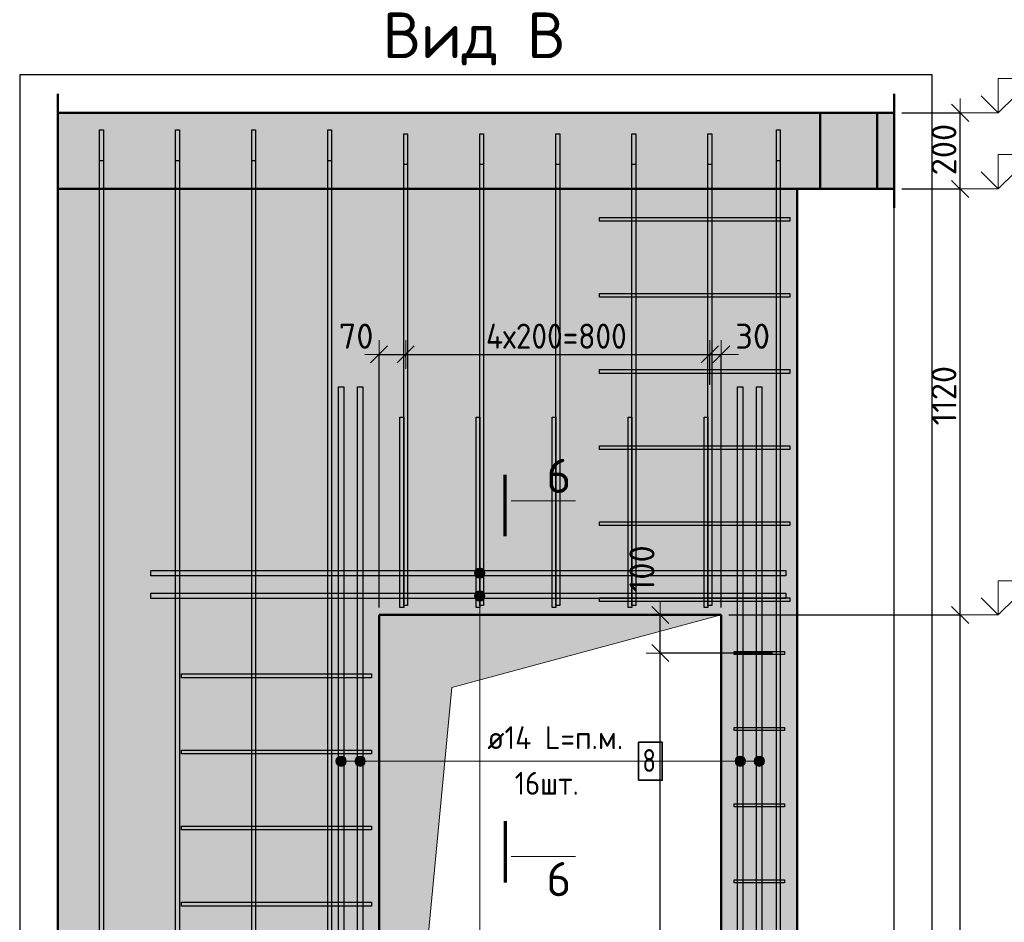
# Model space of a CAD drawing. Header units: millimetres. Extents: x 10987 to 63485, y -5166 to 39219.
# Tile 7 of 43: x 18885 to 21474, y -2594 to -221. Entities that reach past the tile are written whole.
import ezdxf

# ---------------------------------------------------------------- set-up
doc = ezdxf.new("R2010")
doc.units = ezdxf.units.MM
doc.header["$PDMODE"] = 65
for name, color, linetype, lineweight in [('Standard', 7, 'Continuous', 25), ('Арм.стержн. Арматура края', 96, 'Continuous', 35), ('Арм.стержн. вертикальными 1', 22, 'Continuous', 35), ('Арм.стержн. Доп. арматура', 180, 'Continuous', 35), ('Арм.стержн. Хомут', 240, 'Continuous', 35), ('Высотная отметки_ общее', 7, 'Continuous', 13), ('Размерная линия_ общее', 7, 'Continuous', 13), ('Фундамент (1)', 7, 'Continuous', 35)]:
    doc.layers.add(name, color=color, linetype=linetype, lineweight=lineweight)
doc.styles.add('ISOCPEUR', font='ISOCPEUR')
doc.dimstyles.new('DIMSTYLE_3', dxfattribs={"dimtxt": 66, "dimasz": 75, "dimexe": 0, "dimexo": 0, "dimgap": 33, "dimtad": 2, "dimdec": 0, "dimrnd": 5, "dimzin": 12, "dimdsep": 46, "dimtxsty": 'ISOCPEUR', "dimblk1": 'ALL_ML_STRICH', "dimblk2": 'ALL_ML_STRICH', "dimsah": 1, "dimcen": 0, "dimclrd": 7, "dimclre": 256, "dimclrt": 7, "dimadec": 0, "dimazin": 0, "dimtfac": 1, "dimtdec": 0, "dimtix": 1, "dimtmove": 2, "dimatfit": 3, "dimfxl": 0, "dimtvp": 1.2, "dimtzin": 0, "dimlwd": 0, "dimlwe": -3, "dimarcsym": 0})
doc.dimstyles.new('DIMSTYLE_6', dxfattribs={"dimtxt": 66, "dimasz": 75, "dimexe": 0, "dimexo": 0, "dimgap": 33, "dimtad": 2, "dimdec": 0, "dimrnd": 5, "dimzin": 12, "dimdsep": 46, "dimtxsty": 'ISOCPEUR', "dimblk1": 'ALL_ML_STRICH', "dimblk2": 'ALL_ML_STRICH', "dimsah": 1, "dimcen": 0, "dimclrd": 7, "dimclre": 256, "dimclrt": 7, "dimadec": 0, "dimazin": 0, "dimtfac": 1, "dimtdec": 0, "dimtix": 1, "dimtmove": 2, "dimatfit": 3, "dimfxl": 0, "dimtzin": 0, "dimlwd": 0, "dimlwe": -3, "dimarcsym": 0})

# ---------------------------------------------------------------- blocks, each defined once
blk = doc.blocks.new('ALL_ML_STRICH')
at = {"color": 0, "linetype": 'ByBlock', "lineweight": -2}
for p, q in [((0, -0.5), (0, 0.5)), ((-1, 0), (0.5, 0)), ((-0.3, -0.3), (0.3, 0.3))]:
    blk.add_line(p, q, dxfattribs=at)
blk = doc.blocks.new('*D65')
at = {"layer": 'DEFPOINTS', "color": 7, "linetype": 'Continuous', "lineweight": 13, "transparency": 33554687}
for p in [(19829.9, -1101), (19899.9, -1128.4), (19829.9, -1785.9)]:
    blk.add_point(p, dxfattribs=at)
at = {"layer": 'Размерная линия_ общее', "color": 253, "linetype": 'Continuous', "lineweight": -2, "true_color": 0xa0a0a0, "transparency": 33554687}
for p, q in [((19829.9, -1765.9), (19829.9, -1101)), ((19899.9, -1108.4), (19899.9, -1101))]:
    blk.add_line(p, q, dxfattribs=at)
at = {"layer": 'Размерная линия_ общее', "color": 7, "linetype": 'Continuous', "lineweight": -2, "transparency": 33554687}
blk.add_line((19829.9, -1101), (19899.9, -1101), dxfattribs=at)
at = {"layer": 'Размерная линия_ общее', "color": 7, "linetype": 'Continuous', "lineweight": 13, "transparency": 33554687, "xscale": 75, "yscale": 75, "zscale": 75, "rotation": 180}
blk.add_blockref('ALL_ML_STRICH', (19829.9, -1101), dxfattribs=at)
at = {"layer": 'Размерная линия_ общее', "color": 7, "linetype": 'Continuous', "lineweight": 13, "transparency": 33554687, "xscale": 75, "yscale": 75, "zscale": 75}
blk.add_blockref('ALL_ML_STRICH', (19899.9, -1101), dxfattribs=at)
at = {"layer": 'Размерная линия_ общее', "color": 7, "linetype": 'Continuous', "lineweight": 13, "transparency": 33554687, "insert": (19769.5, -1053.1), "char_height": 66, "width": 132, "attachment_point": 5, "style": 'ISOCPEUR'}
blk.add_mtext('\\A1;{70}', dxfattribs=at)
blk = doc.blocks.new('*D66')
at = {"layer": 'DEFPOINTS', "color": 7, "linetype": 'Continuous', "lineweight": 13, "transparency": 33554687}
for p in [(19899.9, -1101), (19899.9, -1128.4), (20699.9, -1201.3)]:
    blk.add_point(p, dxfattribs=at)
at = {"layer": 'Размерная линия_ общее', "color": 253, "linetype": 'Continuous', "lineweight": -2, "true_color": 0xa0a0a0, "transparency": 33554687}
for p, q in [((19899.9, -1108.4), (19899.9, -1101)), ((20699.9, -1181.3), (20699.9, -1101))]:
    blk.add_line(p, q, dxfattribs=at)
at = {"layer": 'Размерная линия_ общее', "color": 7, "linetype": 'Continuous', "lineweight": -2, "transparency": 33554687}
blk.add_line((19899.9, -1101), (20699.9, -1101), dxfattribs=at)
at = {"layer": 'Размерная линия_ общее', "color": 7, "linetype": 'Continuous', "lineweight": 13, "transparency": 33554687, "xscale": 75, "yscale": 75, "zscale": 75, "rotation": 180}
blk.add_blockref('ALL_ML_STRICH', (19899.9, -1101), dxfattribs=at)
at = {"layer": 'Размерная линия_ общее', "color": 7, "linetype": 'Continuous', "lineweight": 13, "transparency": 33554687, "xscale": 75, "yscale": 75, "zscale": 75}
blk.add_blockref('ALL_ML_STRICH', (20699.9, -1101), dxfattribs=at)
at = {"layer": 'Размерная линия_ общее', "color": 7, "linetype": 'Continuous', "lineweight": 13, "transparency": 33554687, "insert": (20110.9, -1020), "char_height": 66, "width": 3.3, "attachment_point": 1, "line_spacing_factor": 0.60241, "style": 'ISOCPEUR'}
blk.add_mtext('\\W0.91;4х200=800', dxfattribs=at)
blk = doc.blocks.new('*D67')
at = {"layer": 'DEFPOINTS', "color": 7, "linetype": 'Continuous', "lineweight": 13, "transparency": 33554687}
for p in [(20699.9, -1101), (20699.9, -1201.3), (20729.9, -1785.9)]:
    blk.add_point(p, dxfattribs=at)
at = {"layer": 'Размерная линия_ общее', "color": 253, "linetype": 'Continuous', "lineweight": -2, "true_color": 0xa0a0a0, "transparency": 33554687}
for p, q in [((20699.9, -1181.3), (20699.9, -1101)), ((20729.9, -1765.9), (20729.9, -1101))]:
    blk.add_line(p, q, dxfattribs=at)
at = {"layer": 'Размерная линия_ общее', "color": 7, "linetype": 'Continuous', "lineweight": -2, "transparency": 33554687}
blk.add_line((20699.9, -1101), (20729.9, -1101), dxfattribs=at)
at = {"layer": 'Размерная линия_ общее', "color": 7, "linetype": 'Continuous', "lineweight": 13, "transparency": 33554687, "xscale": 75, "yscale": 75, "zscale": 75}
blk.add_blockref('ALL_ML_STRICH', (20729.9, -1101), dxfattribs=at)
at = {"layer": 'Размерная линия_ общее', "color": 7, "linetype": 'Continuous', "lineweight": 13, "transparency": 33554687, "xscale": 75, "yscale": 75, "zscale": 75, "rotation": 180}
blk.add_blockref('ALL_ML_STRICH', (20699.9, -1101), dxfattribs=at)
at = {"layer": 'Размерная линия_ общее', "color": 7, "linetype": 'Continuous', "lineweight": 13, "transparency": 33554687, "insert": (20812.5, -1053.2), "char_height": 66, "width": 132, "attachment_point": 5, "style": 'ISOCPEUR'}
blk.add_mtext('\\A1;{30}', dxfattribs=at)
blk = doc.blocks.new('*D69')
at = {"layer": 'DEFPOINTS', "color": 7, "linetype": 'Continuous', "lineweight": 13, "transparency": 33554687}
for p in [(20884.4, -1885.9), (20569.5, -3885.9), (20854.9, -3885.9)]:
    blk.add_point(p, dxfattribs=at)
at = {"layer": 'Размерная линия_ общее', "color": 253, "linetype": 'Continuous', "lineweight": -2, "true_color": 0xa0a0a0, "transparency": 33554687}
for p, q in [((20864.4, -1885.9), (20569.5, -1885.9)), ((20834.9, -3885.9), (20569.5, -3885.9))]:
    blk.add_line(p, q, dxfattribs=at)
at = {"layer": 'Размерная линия_ общее', "color": 7, "linetype": 'Continuous', "lineweight": -2, "transparency": 33554687}
blk.add_line((20569.5, -3885.9), (20569.5, -1885.9), dxfattribs=at)
at = {"layer": 'Размерная линия_ общее', "color": 7, "linetype": 'Continuous', "lineweight": 13, "transparency": 33554687, "xscale": 75, "yscale": 75, "zscale": 75}
for p, rotation in [((20569.5, -1885.9), 90), ((20569.5, -3885.9), 270)]:
    blk.add_blockref('ALL_ML_STRICH', p, dxfattribs=dict(at, rotation=rotation))
at = {"layer": 'Размерная линия_ общее', "color": 7, "linetype": 'Continuous', "lineweight": 13, "transparency": 33554687, "insert": (20521.5, -2882.6), "char_height": 66, "width": 264, "attachment_point": 5, "rotation": 90, "style": 'ISOCPEUR'}
blk.add_mtext('\\A1;{2000}', dxfattribs=at)
blk = doc.blocks.new('*D70')
at = {"layer": 'DEFPOINTS', "color": 7, "linetype": 'Continuous', "lineweight": 13, "transparency": 33554687}
for p in [(20729.9, -1785.9), (20569.5, -1885.9), (20884.4, -1885.9)]:
    blk.add_point(p, dxfattribs=at)
at = {"layer": 'Размерная линия_ общее', "color": 253, "linetype": 'Continuous', "lineweight": -2, "true_color": 0xa0a0a0, "transparency": 33554687}
for p, q in [((20709.9, -1785.9), (20569.5, -1785.9)), ((20864.4, -1885.9), (20569.5, -1885.9))]:
    blk.add_line(p, q, dxfattribs=at)
at = {"layer": 'Размерная линия_ общее', "color": 7, "linetype": 'Continuous', "lineweight": -2, "transparency": 33554687}
blk.add_line((20569.5, -1885.9), (20569.5, -1785.9), dxfattribs=at)
at = {"layer": 'Размерная линия_ общее', "color": 7, "linetype": 'Continuous', "lineweight": 13, "transparency": 33554687, "xscale": 75, "yscale": 75, "zscale": 75}
for p, rotation in [((20569.5, -1785.9), 90), ((20569.5, -1885.9), 270)]:
    blk.add_blockref('ALL_ML_STRICH', p, dxfattribs=dict(at, rotation=rotation))
at = {"layer": 'Размерная линия_ общее', "color": 7, "linetype": 'Continuous', "lineweight": 13, "transparency": 33554687, "insert": (20521.3, -1664.5), "char_height": 66, "width": 198, "attachment_point": 5, "rotation": 90, "style": 'ISOCPEUR'}
blk.add_mtext('\\A1;{100}', dxfattribs=at)
blk = doc.blocks.new('*D233')
at = {"layer": 'DEFPOINTS', "color": 7, "linetype": 'Continuous', "lineweight": 13, "transparency": 33554687}
for p in [(20729.9, -1785.9), (20729.9, -3985.9), (21358.3, -3985.9)]:
    blk.add_point(p, dxfattribs=at)
at = {"layer": 'Размерная линия_ общее', "color": 253, "linetype": 'Continuous', "lineweight": -2, "true_color": 0xa0a0a0, "transparency": 33554687}
for p, q in [((20749.9, -1785.9), (21358.3, -1785.9)), ((20749.9, -3985.9), (21358.3, -3985.9))]:
    blk.add_line(p, q, dxfattribs=at)
at = {"layer": 'Размерная линия_ общее', "color": 7, "linetype": 'Continuous', "lineweight": -2, "transparency": 33554687}
blk.add_line((21358.3, -3985.9), (21358.3, -1785.9), dxfattribs=at)
at = {"layer": 'Размерная линия_ общее', "color": 7, "linetype": 'Continuous', "lineweight": 13, "transparency": 33554687, "xscale": 75, "yscale": 75, "zscale": 75}
for p, rotation in [((21358.3, -1785.9), 90), ((21358.3, -3985.9), 270)]:
    blk.add_blockref('ALL_ML_STRICH', p, dxfattribs=dict(at, rotation=rotation))
at = {"layer": 'Размерная линия_ общее', "color": 7, "linetype": 'Continuous', "lineweight": 13, "transparency": 33554687, "insert": (21315.3, -2882.6), "char_height": 66, "width": 264, "attachment_point": 5, "rotation": 90, "style": 'ISOCPEUR'}
blk.add_mtext('\\A1;{2200}', dxfattribs=at)
blk = doc.blocks.new('*D234')
at = {"layer": 'DEFPOINTS', "color": 7, "linetype": 'Continuous', "lineweight": 13, "transparency": 33554687}
for p in [(21184.6, -665.9), (20729.9, -1785.9), (21358.3, -1785.9)]:
    blk.add_point(p, dxfattribs=at)
at = {"layer": 'Размерная линия_ общее', "color": 253, "linetype": 'Continuous', "lineweight": -2, "true_color": 0xa0a0a0, "transparency": 33554687}
for p, q in [((21204.6, -665.9), (21358.3, -665.9)), ((20749.9, -1785.9), (21358.3, -1785.9))]:
    blk.add_line(p, q, dxfattribs=at)
at = {"layer": 'Размерная линия_ общее', "color": 7, "linetype": 'Continuous', "lineweight": -2, "transparency": 33554687}
blk.add_line((21358.3, -1785.9), (21358.3, -665.9), dxfattribs=at)
at = {"layer": 'Размерная линия_ общее', "color": 7, "linetype": 'Continuous', "lineweight": 13, "transparency": 33554687, "xscale": 75, "yscale": 75, "zscale": 75}
for p, rotation in [((21358.3, -665.9), 90), ((21358.3, -1785.9), 270)]:
    blk.add_blockref('ALL_ML_STRICH', p, dxfattribs=dict(at, rotation=rotation))
at = {"layer": 'Размерная линия_ общее', "color": 7, "linetype": 'Continuous', "lineweight": 13, "transparency": 33554687, "insert": (21315.3, -1209.4), "char_height": 66, "width": 264, "attachment_point": 5, "rotation": 90, "style": 'ISOCPEUR'}
blk.add_mtext('\\A1;{1120}', dxfattribs=at)
blk = doc.blocks.new('*D235')
at = {"layer": 'DEFPOINTS', "color": 7, "linetype": 'Continuous', "lineweight": 13, "transparency": 33554687}
for p in [(21184.6, -465.9), (21184.6, -665.9), (21358.3, -665.9)]:
    blk.add_point(p, dxfattribs=at)
at = {"layer": 'Размерная линия_ общее', "color": 253, "linetype": 'Continuous', "lineweight": -2, "true_color": 0xa0a0a0, "transparency": 33554687}
for p, q in [((21204.6, -465.9), (21358.3, -465.9)), ((21204.6, -665.9), (21358.3, -665.9))]:
    blk.add_line(p, q, dxfattribs=at)
at = {"layer": 'Размерная линия_ общее', "color": 7, "linetype": 'Continuous', "lineweight": -2, "transparency": 33554687}
blk.add_line((21358.3, -665.9), (21358.3, -465.9), dxfattribs=at)
at = {"layer": 'Размерная линия_ общее', "color": 7, "linetype": 'Continuous', "lineweight": 13, "transparency": 33554687, "xscale": 75, "yscale": 75, "zscale": 75}
for p, rotation in [((21358.3, -465.9), 90), ((21358.3, -665.9), 270)]:
    blk.add_blockref('ALL_ML_STRICH', p, dxfattribs=dict(at, rotation=rotation))
at = {"layer": 'Размерная линия_ общее', "color": 7, "linetype": 'Continuous', "lineweight": 13, "transparency": 33554687, "insert": (21315.3, -562.6), "char_height": 66, "width": 198, "attachment_point": 5, "rotation": 90, "style": 'ISOCPEUR'}
blk.add_mtext('\\A1;{200}', dxfattribs=at)
blk = doc.blocks.new('COMPLEX_ELEVATIONDIM_4')
at = {"layer": 'Высотная отметки_ общее', "color": 7, "linetype": 'Continuous', "lineweight": 13, "transparency": 33554687}
for p, q in [((21458.3, -465.9), (21458.3, -375.9)), ((21458.3, -375.9), (21818.3, -375.9)), ((21458.3, -465.9), (21413.3, -420.9)), ((21458.3, -465.9), (21503.3, -420.9)), ((21458.3, -465.9), (21352.2, -465.9)), ((21458.3, -465.9), (21458.3, -465.9)), ((21458.3, -465.9), (21458.3, -465.9)), ((21458.3, -465.9), (21458.3, -465.9)), ((21458.3, -465.9), (21458.3, -465.9)), ((21458.3, -665.9), (21458.3, -575.9)), ((21458.3, -575.9), (21818.3, -575.9)), ((21458.3, -665.9), (21413.3, -620.9)), ((21458.3, -665.9), (21503.3, -620.9)), ((21458.3, -665.9), (21352.2, -665.9)), ((21458.3, -665.9), (21458.3, -665.9)), ((21458.3, -665.9), (21458.3, -665.9)), ((21458.3, -665.9), (21458.3, -665.9)), ((21458.3, -665.9), (21458.3, -665.9)), ((21458.3, -1785.9), (21458.3, -1695.9)), ((21458.3, -1695.9), (21818.3, -1695.9)), ((21458.3, -1785.9), (21413.3, -1740.9)), ((21458.3, -1785.9), (21503.3, -1740.9)), ((21458.3, -1785.9), (21352.2, -1785.9)), ((21458.3, -1785.9), (21458.3, -1785.9)), ((21458.3, -1785.9), (21458.3, -1785.9)), ((21458.3, -1785.9), (21458.3, -1785.9)), ((21458.3, -1785.9), (21458.3, -1785.9)), ((21458.3, -3985.9), (21458.3, -3895.9)), ((21458.3, -3895.9), (21818.3, -3895.9)), ((21458.3, -3985.9), (21413.3, -3940.9)), ((21458.3, -3985.9), (21503.3, -3940.9)), ((21458.3, -3985.9), (21352.2, -3985.9)), ((21458.3, -3985.9), (21458.3, -3985.9)), ((21458.3, -3985.9), (21458.3, -3985.9)), ((21458.3, -3985.9), (21458.3, -3985.9)), ((21458.3, -3985.9), (21458.3, -3985.9)), ((21458.3, -5065.9), (21458.3, -4975.9)), ((21458.3, -4975.9), (21818.3, -4975.9)), ((21458.3, -5065.9), (21413.3, -5020.9)), ((21458.3, -5065.9), (21503.3, -5020.9)), ((21458.3, -5065.9), (21458.3, -5065.9)), ((21458.3, -5065.9), (21458.3, -5065.9)), ((21458.3, -5065.9), (21458.3, -5065.9)), ((21458.3, -5065.9), (21458.3, -5065.9))]:
    blk.add_line(p, q, dxfattribs=at)
blk.add_lwpolyline([(21458.3, -5065.9), (21398.3, -5065.9), (21398.3, -5065.9), (21352.2, -5065.9)], dxfattribs=at)
at = {"layer": 'Высотная отметки_ общее', "color": 7, "linetype": 'Continuous', "lineweight": 13, "transparency": 33554687, "char_height": 90, "attachment_point": 7, "style": 'ISOCPEUR'}
for s, insert, width in [('\\W0.92;+44.100', (21503.3, -360.9), 446.051), ('\\W0.96;+43.900', (21503.3, -560.9), 456.775), ('\\W0.96;+42.780', (21503.3, -1680.9), 456.775), ('\\W0.96;+40.580', (21503.3, -3880.9), 456.775), ('\\W0.96;+39.500', (21503.3, -4960.9), 447.716)]:
    blk.add_mtext(s, dxfattribs=dict(at, insert=insert, width=width))

msp = doc.modelspace()

# ---------------------------------------------------------------- hatches: boundary and pattern name
at = {"layer": 'Standard', "linetype": 'Continuous', "lineweight": 13, "transparency": 33554687}
for points in [[(18984.7, -665.9), (20989.9, -665.9), (20989.9, -465.9), (18984.7, -465.9)], [(20989.9, -665.9), (21139.9, -665.9), (21139.9, -465.9), (20989.9, -465.9)], [(21184.6, -465.9), (21139.9, -465.9), (21139.9, -665.9), (21184.6, -665.9)]]:
    msp.add_hatch(color=7, dxfattribs=at).paths.add_polyline_path(points)
h = msp.add_hatch(color=7, dxfattribs=at)
h.paths.add_polyline_path([(20929.9, -665.9), (18984.7, -665.9), (18984.7, -5065.9), (20929.9, -5065.9)])
h.paths.add_polyline_path([(19874.9, -3985.9), (19829.9, -3985.9), (19829.9, -1785.9), (20729.9, -1785.9), (20729.9, -3985.9), (20094.9, -3985.9), (20094.9, -4305.9), (19874.9, -4305.9)], flags=16)
at = {"layer": 'Арм.стержн. Доп. арматура', "linetype": 'Continuous', "lineweight": 13, "transparency": 33554687}
for points in [[(20081.1, -1675.9), (20108.1, -1675.9), (20106.2, -1669.2)], [(20081.1, -1675.9), (20106.2, -1669.2), (20083, -1669.2)], [(20081.1, -1675.9), (20108.1, -1675.9), (20106.2, -1669.2)], [(20081.1, -1675.9), (20106.2, -1669.2), (20083, -1669.2)], [(20083, -1682.7), (20108.1, -1675.9), (20081.1, -1675.9)], [(20083, -1682.7), (20108.1, -1675.9), (20081.1, -1675.9)], [(20083, -1669.2), (20106.2, -1669.2), (20101.4, -1664.3)], [(20083, -1669.2), (20101.4, -1664.3), (20087.9, -1664.3)], [(20083, -1669.2), (20106.2, -1669.2), (20101.4, -1664.3)], [(20083, -1669.2), (20101.4, -1664.3), (20087.9, -1664.3)], [(20083, -1682.7), (20106.2, -1682.7), (20108.1, -1675.9)], [(20083, -1682.7), (20106.2, -1682.7), (20108.1, -1675.9)], [(20087.9, -1687.6), (20106.2, -1682.7), (20083, -1682.7)], [(20087.9, -1687.6), (20106.2, -1682.7), (20083, -1682.7)], [(20087.9, -1664.3), (20101.4, -1664.3), (20094.6, -1662.4)], [(20087.9, -1664.3), (20101.4, -1664.3), (20094.6, -1662.4)], [(20087.9, -1687.6), (20101.4, -1687.6), (20106.2, -1682.7)], [(20087.9, -1687.6), (20101.4, -1687.6), (20106.2, -1682.7)], [(20101.4, -1687.6), (20087.9, -1687.6), (20094.6, -1689.4)], [(20101.4, -1687.6), (20087.9, -1687.6), (20094.6, -1689.4)], [(20081.1, -1735.9), (20108.1, -1735.9), (20106.2, -1729.2)], [(20081.1, -1735.9), (20106.2, -1729.2), (20083, -1729.2)], [(20081.1, -1735.9), (20108.1, -1735.9), (20106.2, -1729.2)], [(20081.1, -1735.9), (20106.2, -1729.2), (20083, -1729.2)], [(20083, -1729.2), (20106.2, -1729.2), (20101.4, -1724.3)], [(20083, -1729.2), (20101.4, -1724.3), (20087.9, -1724.3)], [(20083, -1729.2), (20106.2, -1729.2), (20101.4, -1724.3)], [(20083, -1729.2), (20101.4, -1724.3), (20087.9, -1724.3)], [(20087.9, -1724.3), (20101.4, -1724.3), (20094.6, -1722.4)], [(20087.9, -1724.3), (20101.4, -1724.3), (20094.6, -1722.4)], [(20083, -1742.7), (20108.1, -1735.9), (20081.1, -1735.9)], [(20083, -1742.7), (20108.1, -1735.9), (20081.1, -1735.9)], [(20083, -1742.7), (20106.2, -1742.7), (20108.1, -1735.9)], [(20083, -1742.7), (20106.2, -1742.7), (20108.1, -1735.9)], [(20087.9, -1747.6), (20106.2, -1742.7), (20083, -1742.7)], [(20087.9, -1747.6), (20106.2, -1742.7), (20083, -1742.7)], [(20087.9, -1747.6), (20101.4, -1747.6), (20106.2, -1742.7)], [(20087.9, -1747.6), (20101.4, -1747.6), (20106.2, -1742.7)], [(20101.4, -1747.6), (20087.9, -1747.6), (20094.6, -1749.4)], [(20101.4, -1747.6), (20087.9, -1747.6), (20094.6, -1749.4)], [(19718.3, -2177.2), (19718.3, -2163.7), (19716.4, -2170.4)], [(19718.3, -2177.2), (19718.3, -2163.7), (19716.4, -2170.4)], [(19723.2, -2182), (19723.2, -2158.8), (19718.3, -2163.7)], [(19723.2, -2182), (19723.2, -2158.8), (19718.3, -2163.7)], [(19723.2, -2182), (19718.3, -2163.7), (19718.3, -2177.2)], [(19723.2, -2182), (19718.3, -2163.7), (19718.3, -2177.2)], [(19729.9, -2183.9), (19729.9, -2156.9), (19723.2, -2158.8)], [(19729.9, -2183.9), (19729.9, -2156.9), (19723.2, -2158.8)], [(19729.9, -2183.9), (19723.2, -2158.8), (19723.2, -2182)], [(19729.9, -2183.9), (19723.2, -2158.8), (19723.2, -2182)], [(19736.7, -2182), (19736.7, -2158.8), (19729.9, -2156.9)], [(19736.7, -2182), (19729.9, -2156.9), (19729.9, -2183.9)], [(19736.7, -2182), (19736.7, -2158.8), (19729.9, -2156.9)], [(19736.7, -2182), (19729.9, -2156.9), (19729.9, -2183.9)], [(19741.5, -2177.2), (19741.5, -2163.7), (19736.7, -2158.8)], [(19741.5, -2177.2), (19736.7, -2158.8), (19736.7, -2182)], [(19741.5, -2177.2), (19741.5, -2163.7), (19736.7, -2158.8)], [(19741.5, -2177.2), (19736.7, -2158.8), (19736.7, -2182)], [(19741.5, -2163.7), (19741.5, -2177.2), (19743.4, -2170.4)], [(19741.5, -2163.7), (19741.5, -2177.2), (19743.4, -2170.4)], [(19768.3, -2177.2), (19768.3, -2163.7), (19766.4, -2170.4)], [(19768.3, -2177.2), (19768.3, -2163.7), (19766.4, -2170.4)], [(19773.2, -2182), (19773.2, -2158.8), (19768.3, -2163.7)], [(19773.2, -2182), (19773.2, -2158.8), (19768.3, -2163.7)], [(19773.2, -2182), (19768.3, -2163.7), (19768.3, -2177.2)], [(19773.2, -2182), (19768.3, -2163.7), (19768.3, -2177.2)], [(19779.9, -2183.9), (19779.9, -2156.9), (19773.2, -2158.8)], [(19779.9, -2183.9), (19779.9, -2156.9), (19773.2, -2158.8)], [(19779.9, -2183.9), (19773.2, -2158.8), (19773.2, -2182)], [(19779.9, -2183.9), (19773.2, -2158.8), (19773.2, -2182)], [(19786.7, -2182), (19786.7, -2158.8), (19779.9, -2156.9)], [(19786.7, -2182), (19779.9, -2156.9), (19779.9, -2183.9)], [(19786.7, -2182), (19786.7, -2158.8), (19779.9, -2156.9)], [(19786.7, -2182), (19779.9, -2156.9), (19779.9, -2183.9)], [(19791.5, -2177.2), (19791.5, -2163.7), (19786.7, -2158.8)], [(19791.5, -2177.2), (19786.7, -2158.8), (19786.7, -2182)], [(19791.5, -2177.2), (19791.5, -2163.7), (19786.7, -2158.8)], [(19791.5, -2177.2), (19786.7, -2158.8), (19786.7, -2182)], [(19791.5, -2163.7), (19791.5, -2177.2), (19793.4, -2170.4)], [(19791.5, -2163.7), (19791.5, -2177.2), (19793.4, -2170.4)], [(20768.3, -2177.2), (20768.3, -2163.7), (20766.4, -2170.4)], [(20768.3, -2177.2), (20768.3, -2163.7), (20766.4, -2170.4)], [(20768.3, -2163.7), (20773.2, -2182), (20773.2, -2158.8)], [(20768.3, -2163.7), (20773.2, -2182), (20773.2, -2158.8)], [(20768.3, -2163.7), (20768.3, -2177.2), (20773.2, -2182)], [(20768.3, -2163.7), (20768.3, -2177.2), (20773.2, -2182)], [(20773.2, -2158.8), (20779.9, -2183.9), (20779.9, -2156.9)], [(20773.2, -2158.8), (20779.9, -2183.9), (20779.9, -2156.9)], [(20773.2, -2158.8), (20773.2, -2182), (20779.9, -2183.9)], [(20773.2, -2158.8), (20773.2, -2182), (20779.9, -2183.9)], [(20779.9, -2156.9), (20779.9, -2183.9), (20786.7, -2182)], [(20779.9, -2156.9), (20786.7, -2182), (20786.7, -2158.8)], [(20779.9, -2156.9), (20779.9, -2183.9), (20786.7, -2182)], [(20779.9, -2156.9), (20786.7, -2182), (20786.7, -2158.8)], [(20786.7, -2158.8), (20786.7, -2182), (20791.5, -2177.2)], [(20786.7, -2158.8), (20791.5, -2177.2), (20791.5, -2163.7)], [(20786.7, -2158.8), (20786.7, -2182), (20791.5, -2177.2)], [(20786.7, -2158.8), (20791.5, -2177.2), (20791.5, -2163.7)], [(20791.5, -2163.7), (20791.5, -2177.2), (20793.4, -2170.4)], [(20791.5, -2163.7), (20791.5, -2177.2), (20793.4, -2170.4)], [(20818.3, -2177.2), (20818.3, -2163.7), (20816.4, -2170.4)], [(20818.3, -2177.2), (20818.3, -2163.7), (20816.4, -2170.4)], [(20818.3, -2163.7), (20823.2, -2182), (20823.2, -2158.8)], [(20818.3, -2163.7), (20823.2, -2182), (20823.2, -2158.8)], [(20818.3, -2163.7), (20818.3, -2177.2), (20823.2, -2182)], [(20818.3, -2163.7), (20818.3, -2177.2), (20823.2, -2182)], [(20823.2, -2158.8), (20829.9, -2183.9), (20829.9, -2156.9)], [(20823.2, -2158.8), (20829.9, -2183.9), (20829.9, -2156.9)], [(20823.2, -2158.8), (20823.2, -2182), (20829.9, -2183.9)], [(20823.2, -2158.8), (20823.2, -2182), (20829.9, -2183.9)], [(20829.9, -2156.9), (20829.9, -2183.9), (20836.7, -2182)], [(20829.9, -2156.9), (20836.7, -2182), (20836.7, -2158.8)], [(20829.9, -2156.9), (20829.9, -2183.9), (20836.7, -2182)], [(20829.9, -2156.9), (20836.7, -2182), (20836.7, -2158.8)], [(20836.7, -2158.8), (20836.7, -2182), (20841.5, -2177.2)], [(20836.7, -2158.8), (20841.5, -2177.2), (20841.5, -2163.7)], [(20836.7, -2158.8), (20836.7, -2182), (20841.5, -2177.2)], [(20836.7, -2158.8), (20841.5, -2177.2), (20841.5, -2163.7)], [(20841.5, -2163.7), (20841.5, -2177.2), (20843.4, -2170.4)], [(20841.5, -2163.7), (20841.5, -2177.2), (20843.4, -2170.4)]]:
    msp.add_hatch(color=7, dxfattribs=at).paths.add_polyline_path(points)
at = {"layer": 'Фундамент (1)', "linetype": 'Continuous', "lineweight": 13, "true_color": 0x2d2d2d, "transparency": 33554687}
msp.add_hatch(color=250, dxfattribs=at).paths.add_polyline_path([(20020.9, -1976.9), (20729.9, -1785.9), (19829.9, -1785.9), (19829.9, -3985.9)])

# ---------------------------------------------------------------- linework, layer by layer
at = {"layer": 'Standard', "color": 7, "linetype": 'Continuous', "lineweight": 50, "transparency": 33554687}
for p, q in [((18984.7, -715.9), (18984.7, -415.9)), ((21184.6, -415.9), (21184.6, -715.9)), ((18984.7, -465.9), (20989.9, -465.9)), ((20989.9, -465.9), (20989.9, -665.9)), ((20989.9, -465.9), (21139.9, -465.9)), ((21139.9, -465.9), (21139.9, -665.9)), ((21139.9, -465.9), (21184.6, -465.9)), ((18984.7, -5115.9), (18984.7, -615.9)), ((18984.7, -665.9), (20929.9, -665.9)), ((20929.9, -665.9), (18984.7, -665.9)), ((20929.9, -5065.9), (20929.9, -665.9)), ((20989.9, -665.9), (20929.9, -665.9)), ((21139.9, -665.9), (20989.9, -665.9)), ((21184.6, -665.9), (21139.9, -665.9)), ((19829.9, -3985.9), (19829.9, -1785.9)), ((19829.9, -1785.9), (20729.9, -1785.9)), ((20729.9, -1785.9), (20729.9, -3985.9))]:
    msp.add_line(p, q, dxfattribs=at)
at = {"layer": 'Standard', "color": 52, "linetype": 'Continuous', "lineweight": -3, "transparency": 33554687}
for p, q in [((18984.7, -5065.9), (18984.7, -465.9)), ((18984.7, -5065.9), (18984.7, -465.9)), ((21184.6, -465.9), (18984.7, -465.9)), ((18984.7, -465.9), (21184.6, -465.9)), ((21184.6, -5065.9), (21184.6, -465.9)), ((21184.6, -5065.9), (21184.6, -465.9))]:
    msp.add_line(p, q, dxfattribs=at)
at = {"layer": 'Standard', "color": 7, "linetype": 'Continuous', "lineweight": 70, "transparency": 33554687}
for p, q in [((20161.2, -1578.3), (20161.2, -1417.5)), ((20161.2, -2328.3), (20161.2, -2489.1))]:
    msp.add_line(p, q, dxfattribs=at)
at = {"layer": 'Standard', "color": 7, "linetype": 'Continuous', "lineweight": 13, "transparency": 33554687}
for p, q in [((20177.2, -1486), (20346.8, -1486)), ((20177.2, -2420.6), (20346.8, -2420.6))]:
    msp.add_line(p, q, dxfattribs=at)
at = {"layer": 'Standard', "color": 7, "linetype": 'Continuous', "lineweight": 25, "transparency": 33554687}
msp.add_lwpolyline([(18884.7, -5165.9), (21284.6, -5165.9), (21284.6, -365.9), (18884.7, -365.9), (18884.7, -5165.9)], dxfattribs=at)
at = {"layer": 'Standard', "color": 7, "linetype": 'Continuous', "lineweight": 13, "transparency": 33554687}
msp.add_lwpolyline([(19829.9, -3985.9), (20020.9, -1976.9), (20729.9, -1785.9)], dxfattribs=at)
at = {"layer": 'Арм.стержн. Арматура края', "color": 4, "linetype": 'Continuous', "lineweight": 25, "transparency": 33554687}
for points in [[(20909.9, -750.9), (20409.9, -750.9), (20409.9, -740.9), (20909.9, -740.9), (20909.9, -750.9)], [(20909.9, -950.9), (20409.9, -950.9), (20409.9, -940.9), (20909.9, -940.9), (20909.9, -950.9)], [(20909.9, -1150.9), (20409.9, -1150.9), (20409.9, -1140.9), (20909.9, -1140.9), (20909.9, -1150.9)], [(19884.9, -1765.9), (19884.9, -1265.9), (19894.9, -1265.9), (19894.9, -1765.9), (19884.9, -1765.9)], [(20084.9, -1765.9), (20084.9, -1265.9), (20094.9, -1265.9), (20094.9, -1765.9), (20084.9, -1765.9)], [(20284.9, -1765.9), (20284.9, -1265.9), (20294.9, -1265.9), (20294.9, -1765.9), (20284.9, -1765.9)], [(20484.9, -1765.9), (20484.9, -1265.9), (20494.9, -1265.9), (20494.9, -1765.9), (20484.9, -1765.9)], [(20684.9, -1765.9), (20684.9, -1265.9), (20694.9, -1265.9), (20694.9, -1765.9), (20684.9, -1765.9)], [(20909.9, -1350.9), (20409.9, -1350.9), (20409.9, -1340.9), (20909.9, -1340.9), (20909.9, -1350.9)], [(20909.9, -1550.9), (20409.9, -1550.9), (20409.9, -1540.9), (20909.9, -1540.9), (20909.9, -1550.9)], [(20909.9, -1750.9), (20409.9, -1750.9), (20409.9, -1740.9), (20909.9, -1740.9), (20909.9, -1750.9)], [(19809.9, -1950.9), (19309.9, -1950.9), (19309.9, -1940.9), (19809.9, -1940.9), (19809.9, -1950.9)], [(19809.9, -2150.9), (19309.9, -2150.9), (19309.9, -2140.9), (19809.9, -2140.9), (19809.9, -2150.9)], [(19809.9, -2350.9), (19309.9, -2350.9), (19309.9, -2340.9), (19809.9, -2340.9), (19809.9, -2350.9)], [(19809.9, -2550.9), (19309.9, -2550.9), (19309.9, -2540.9), (19809.9, -2540.9), (19809.9, -2550.9)]]:
    msp.add_lwpolyline(points, dxfattribs=at)
at = {"layer": 'Арм.стержн. вертикальными 1', "color": 4, "linetype": 'Continuous', "lineweight": 25, "transparency": 33554687}
for points in [[(19094.9, -5065.9), (19094.9, -510.9), (19104.9, -510.9), (19104.9, -5065.9), (19094.9, -5065.9)], [(19294.9, -5065.9), (19294.9, -510.9), (19304.9, -510.9), (19304.9, -5065.9), (19294.9, -5065.9)], [(19494.9, -5065.9), (19494.9, -510.9), (19504.9, -510.9), (19504.9, -5065.9), (19494.9, -5065.9)], [(19694.9, -5065.9), (19694.9, -510.9), (19704.9, -510.9), (19704.9, -5065.9), (19694.9, -5065.9)], [(20874.9, -5065.9), (20874.9, -510.9), (20884.9, -510.9), (20884.9, -5065.9), (20874.9, -5065.9)], [(19894.9, -1760.9), (19894.9, -520.9), (19904.9, -520.9), (19904.9, -1760.9), (19894.9, -1760.9)], [(20094.9, -1760.9), (20094.9, -520.9), (20104.9, -520.9), (20104.9, -1760.9), (20094.9, -1760.9)], [(20294.9, -1760.9), (20294.9, -520.9), (20304.9, -520.9), (20304.9, -1760.9), (20294.9, -1760.9)], [(20494.9, -1760.9), (20494.9, -520.9), (20504.9, -520.9), (20504.9, -1760.9), (20494.9, -1760.9)], [(20694.9, -1760.9), (20694.9, -520.9), (20704.9, -520.9), (20704.9, -1760.9), (20694.9, -1760.9)], [(19094.9, -5065.9), (19094.9, -590.9), (19104.9, -590.9), (19104.9, -5065.9), (19094.9, -5065.9)], [(19294.9, -5065.9), (19294.9, -590.9), (19304.9, -590.9), (19304.9, -5065.9), (19294.9, -5065.9)], [(19494.9, -5065.9), (19494.9, -590.9), (19504.9, -590.9), (19504.9, -5065.9), (19494.9, -5065.9)], [(19694.9, -5065.9), (19694.9, -590.9), (19704.9, -590.9), (19704.9, -5065.9), (19694.9, -5065.9)], [(20874.9, -5065.9), (20874.9, -590.9), (20884.9, -590.9), (20884.9, -5065.9), (20874.9, -5065.9)], [(19894.9, -1760.9), (19894.9, -600.9), (19904.9, -600.9), (19904.9, -1760.9), (19894.9, -1760.9)], [(20094.9, -1760.9), (20094.9, -600.9), (20104.9, -600.9), (20104.9, -1760.9), (20094.9, -1760.9)], [(20294.9, -1760.9), (20294.9, -600.9), (20304.9, -600.9), (20304.9, -1760.9), (20294.9, -1760.9)], [(20494.9, -1760.9), (20494.9, -600.9), (20504.9, -600.9), (20504.9, -1760.9), (20494.9, -1760.9)], [(20694.9, -1760.9), (20694.9, -600.9), (20704.9, -600.9), (20704.9, -1760.9), (20694.9, -1760.9)]]:
    msp.add_lwpolyline(points, dxfattribs=at)
at = {"layer": 'Арм.стержн. Доп. арматура', "color": 7, "linetype": 'Continuous', "lineweight": 13, "transparency": 33554687}
for p, q in [((20081.1, -1675.9), (20081.1, -1675.9)), ((20081.1, -1675.9), (20081.1, -1675.9)), ((20094.6, -1662.4), (20094.6, -1662.4)), ((20094.6, -1662.4), (20094.6, -1662.4)), ((20094.6, -2170.4), (20094.6, -1675.9)), ((20094.6, -2170.4), (20094.6, -1675.9)), ((20108.1, -1675.9), (20108.1, -1675.9)), ((20108.1, -1675.9), (20108.1, -1675.9)), ((20094.6, -1689.4), (20094.6, -1689.4)), ((20094.6, -1689.4), (20094.6, -1689.4)), ((20094.6, -1722.4), (20094.6, -1722.4)), ((20094.6, -1722.4), (20094.6, -1722.4)), ((20081.1, -1735.9), (20081.1, -1735.9)), ((20081.1, -1735.9), (20081.1, -1735.9)), ((20094.6, -2170.4), (20094.6, -1735.9)), ((20094.6, -2170.4), (20094.6, -1735.9)), ((20094.6, -1749.4), (20094.6, -1749.4)), ((20094.6, -1749.4), (20094.6, -1749.4)), ((20108.1, -1735.9), (20108.1, -1735.9)), ((20108.1, -1735.9), (20108.1, -1735.9)), ((19716.4, -2170.4), (19716.4, -2170.4)), ((19716.4, -2170.4), (19716.4, -2170.4)), ((19729.9, -2156.9), (19729.9, -2156.9)), ((19729.9, -2156.9), (19729.9, -2156.9)), ((20094.6, -2170.4), (19729.9, -2170.4)), ((20094.6, -2170.4), (19729.9, -2170.4)), ((19743.4, -2170.4), (19743.4, -2170.4)), ((19743.4, -2170.4), (19743.4, -2170.4)), ((19766.4, -2170.4), (19766.4, -2170.4)), ((19766.4, -2170.4), (19766.4, -2170.4)), ((19779.9, -2156.9), (19779.9, -2156.9)), ((19779.9, -2156.9), (19779.9, -2156.9)), ((20094.6, -2170.4), (19779.9, -2170.4)), ((20094.6, -2170.4), (19779.9, -2170.4)), ((19793.4, -2170.4), (19793.4, -2170.4)), ((19793.4, -2170.4), (19793.4, -2170.4)), ((20094.6, -2170.4), (20094.6, -4095.9)), ((20094.6, -2170.4), (20094.6, -4035.9)), ((20094.6, -2170.4), (20094.6, -4095.9)), ((20094.6, -2170.4), (20094.6, -4035.9)), ((20094.6, -2170.4), (20779.9, -2170.4)), ((20094.6, -2170.4), (20779.9, -2170.4)), ((20094.6, -2170.4), (20829.9, -2170.4)), ((20094.6, -2170.4), (20829.9, -2170.4)), ((20094.6, -2170.4), (20512.6, -2170.4)), ((20766.4, -2170.4), (20766.4, -2170.4)), ((20766.4, -2170.4), (20766.4, -2170.4)), ((20779.9, -2156.9), (20779.9, -2156.9)), ((20779.9, -2156.9), (20779.9, -2156.9)), ((20793.4, -2170.4), (20793.4, -2170.4)), ((20793.4, -2170.4), (20793.4, -2170.4)), ((20816.4, -2170.4), (20816.4, -2170.4)), ((20816.4, -2170.4), (20816.4, -2170.4)), ((20829.9, -2156.9), (20829.9, -2156.9)), ((20829.9, -2156.9), (20829.9, -2156.9)), ((20843.4, -2170.4), (20843.4, -2170.4)), ((20843.4, -2170.4), (20843.4, -2170.4)), ((19729.9, -2183.9), (19729.9, -2183.9)), ((19729.9, -2183.9), (19729.9, -2183.9)), ((19779.9, -2183.9), (19779.9, -2183.9)), ((19779.9, -2183.9), (19779.9, -2183.9)), ((20779.9, -2183.9), (20779.9, -2183.9)), ((20779.9, -2183.9), (20779.9, -2183.9)), ((20829.9, -2183.9), (20829.9, -2183.9)), ((20829.9, -2183.9), (20829.9, -2183.9))]:
    msp.add_line(p, q, dxfattribs=at)
at = {"layer": 'Арм.стержн. Доп. арматура', "color": 7, "linetype": 'Continuous', "lineweight": 25, "transparency": 33554687}
for points in [[(19722.9, -4585.9), (19722.9, -1185.9), (19736.9, -1185.9), (19736.9, -4585.9), (19722.9, -4585.9)], [(19722.9, -4585.9), (19722.9, -1185.9), (19736.9, -1185.9), (19736.9, -4585.9), (19722.9, -4585.9)], [(19772.9, -4585.9), (19772.9, -1185.9), (19786.9, -1185.9), (19786.9, -4585.9), (19772.9, -4585.9)], [(19772.9, -4585.9), (19772.9, -1185.9), (19786.9, -1185.9), (19786.9, -4585.9), (19772.9, -4585.9)], [(20772.9, -4585.9), (20772.9, -1185.9), (20786.9, -1185.9), (20786.9, -4585.9), (20772.9, -4585.9)], [(20772.9, -4585.9), (20772.9, -1185.9), (20786.9, -1185.9), (20786.9, -4585.9), (20772.9, -4585.9)], [(20822.9, -4585.9), (20822.9, -1185.9), (20836.9, -1185.9), (20836.9, -4585.9), (20822.9, -4585.9)], [(20822.9, -4585.9), (20822.9, -1185.9), (20836.9, -1185.9), (20836.9, -4585.9), (20822.9, -4585.9)], [(20899.9, -1682.9), (19229.9, -1682.9), (19229.9, -1668.9), (20899.9, -1668.9), (20899.9, -1682.9)], [(20899.9, -1682.9), (19229.9, -1682.9), (19229.9, -1668.9), (20899.9, -1668.9), (20899.9, -1682.9)], [(20899.9, -1742.9), (19229.9, -1742.9), (19229.9, -1728.9), (20899.9, -1728.9), (20899.9, -1742.9)], [(20899.9, -1742.9), (19229.9, -1742.9), (19229.9, -1728.9), (20899.9, -1728.9), (20899.9, -1742.9)]]:
    msp.add_lwpolyline(points, dxfattribs=at)
at = {"layer": 'Арм.стержн. Доп. арматура', "color": 7, "linetype": 'Continuous', "lineweight": 35, "transparency": 33554687}
msp.add_lwpolyline([(20512.6, -2220.4), (20574.6, -2220.4), (20574.6, -2120.4), (20512.6, -2120.4), (20512.6, -2220.4)], dxfattribs=at)
at = {"layer": 'Арм.стержн. Доп. арматура', "color": 7, "linetype": 'Continuous', "lineweight": 13, "transparency": 33554687}
for centre in [(20094.6, -1675.9), (20094.6, -1675.9), (20094.6, -1735.9), (20094.6, -1735.9), (19729.9, -2170.4), (19729.9, -2170.4), (19779.9, -2170.4), (19779.9, -2170.4), (20779.9, -2170.4), (20779.9, -2170.4), (20829.9, -2170.4), (20829.9, -2170.4)]:
    msp.add_circle(centre, 13.5, dxfattribs=at)
at = {"layer": 'Арм.стержн. Хомут', "color": 40, "linetype": 'Continuous', "lineweight": 25, "transparency": 33554687}
for points in [[(20895.9, -1889.9), (20763.9, -1889.9), (20763.9, -1881.9), (20895.9, -1881.9), (20895.9, -1889.9)], [(20895.9, -2089.9), (20763.9, -2089.9), (20763.9, -2081.9), (20895.9, -2081.9), (20895.9, -2089.9)], [(20895.9, -2289.9), (20763.9, -2289.9), (20763.9, -2281.9), (20895.9, -2281.9), (20895.9, -2289.9)], [(20895.9, -2489.9), (20763.9, -2489.9), (20763.9, -2481.9), (20895.9, -2481.9), (20895.9, -2489.9)]]:
    msp.add_lwpolyline(points, dxfattribs=at)

# ---------------------------------------------------------------- block references
at = {"layer": 'Высотная отметки_ общее', "color": 7, "linetype": 'Continuous', "lineweight": 13, "transparency": 33554687}
msp.add_blockref('COMPLEX_ELEVATIONDIM_4', (0, 0), dxfattribs=at)

# ---------------------------------------------------------------- texts
at = {"layer": 'Standard', "color": 7, "linetype": 'Continuous', "lineweight": 13, "transparency": 33554687, "attachment_point": 7, "style": 'ISOCPEUR'}
for s, insert, char_height, width in [('\\A1;{\\fISOCPEUR|i0|b0;\\H120.000000;\\W1.000000;\\C7;Вид В}\\P', (19839.2, -341.2), 120, 488.842), ('\\A1;{\\fISOCPEUR|i0|b0;\\H90.000000;\\W1.000000;\\C7;6}\\P', (20270.1, -1465.4), 90, 98), ('\\A1;{\\fISOCPEUR|i0|b0;\\H90.000000;\\W1.000000;\\C7;6}\\P', (20270.1, -2525.2), 90, 98)]:
    msp.add_mtext(s, dxfattribs=dict(at, insert=insert, char_height=char_height, width=width))
at = {"layer": 'Арм.стержн. Доп. арматура', "color": 7, "linetype": 'Continuous', "lineweight": 25, "transparency": 33554687, "char_height": 60, "attachment_point": 7, "style": 'ISOCPEUR'}
for s, insert, width in [('\\W0.94;ø14 L=п.м.', (20114.6, -2138.4), 406.006), ('\\W0.78;8', (20522.6, -2198.4), 65.281), ('\\W0.91;16шт. ', (20186.6, -2258.4), 261.135)]:
    msp.add_mtext(s, dxfattribs=dict(at, insert=insert, width=width))

# ---------------------------------------------------------------- dimensions: what is measured, and where the dimension line sits
at = {"layer": 'Размерная линия_ общее', "color": 7, "linetype": 'Continuous', "lineweight": 13, "transparency": 33554687}
for base, p1, p2, dimstyle, picture, middle in [((21358.3, -465.9), (21204.6, -665.9), (21204.6, -465.9), 'DIMSTYLE_6', '*D235', (21315.3, -562.6)), ((21358.3, -665.9), (20749.9, -1785.9), (21204.6, -665.9), 'DIMSTYLE_6', '*D234', (21315.3, -1209.4)), ((20569.5, -1785.9), (20864.4, -1885.9), (20709.9, -1785.9), 'DIMSTYLE_3', '*D70', (20521.3, -1664.5)), ((21358.3, -1785.9), (20749.9, -3985.9), (20749.9, -1785.9), 'DIMSTYLE_6', '*D233', (21315.3, -2882.6)), ((20569.5, -1885.9), (20834.9, -3885.9), (20864.4, -1885.9), 'DIMSTYLE_6', '*D69', (20521.5, -2882.6))]:
    dim = msp.add_linear_dim(base=base, p1=p1, p2=p2, angle=90, dimstyle=dimstyle, override={"dimpost": '<>', "dimclrd": 7, "dimclre": 253, "dimclrt": 7, "dimlwd": 0, "dimlwe": 65533}, dxfattribs=at)
    dim.commit()
    dim.dimension.update_dxf_attribs({"geometry": picture, "text_midpoint": middle, "dimtype": 160})
for base, p1, p2, picture, middle in [((19899.9, -1101), (19829.9, -1765.9), (19899.9, -1108.4), '*D65', (19769.5, -1053.1)), ((20729.9, -1101), (20699.9, -1181.3), (20729.9, -1765.9), '*D67', (20812.5, -1053.2))]:
    dim = msp.add_linear_dim(base=base, p1=p1, p2=p2, dimstyle='DIMSTYLE_3', override={"dimpost": '<>', "dimclrd": 7, "dimclre": 253, "dimclrt": 7, "dimlwd": 0, "dimlwe": 65533}, dxfattribs=at)
    dim.commit()
    dim.dimension.update_dxf_attribs({"geometry": picture, "text_midpoint": middle, "dimtype": 160})
dim = msp.add_linear_dim(base=(20699.9, -1101), p1=(19899.9, -1108.4), p2=(20699.9, -1181.3), text='\\W0.91;4х200=800', dimstyle='DIMSTYLE_6', override={"dimpost": '<>', "dimclrd": 7, "dimclre": 253, "dimclrt": 7, "dimlwd": 0, "dimlwe": 65533}, dxfattribs=at)
dim.commit()
dim.dimension.update_dxf_attribs({"geometry": '*D66', "text_midpoint": (20299.9, -1068), "dimtype": 160})

doc.saveas('drawing.dxf')
